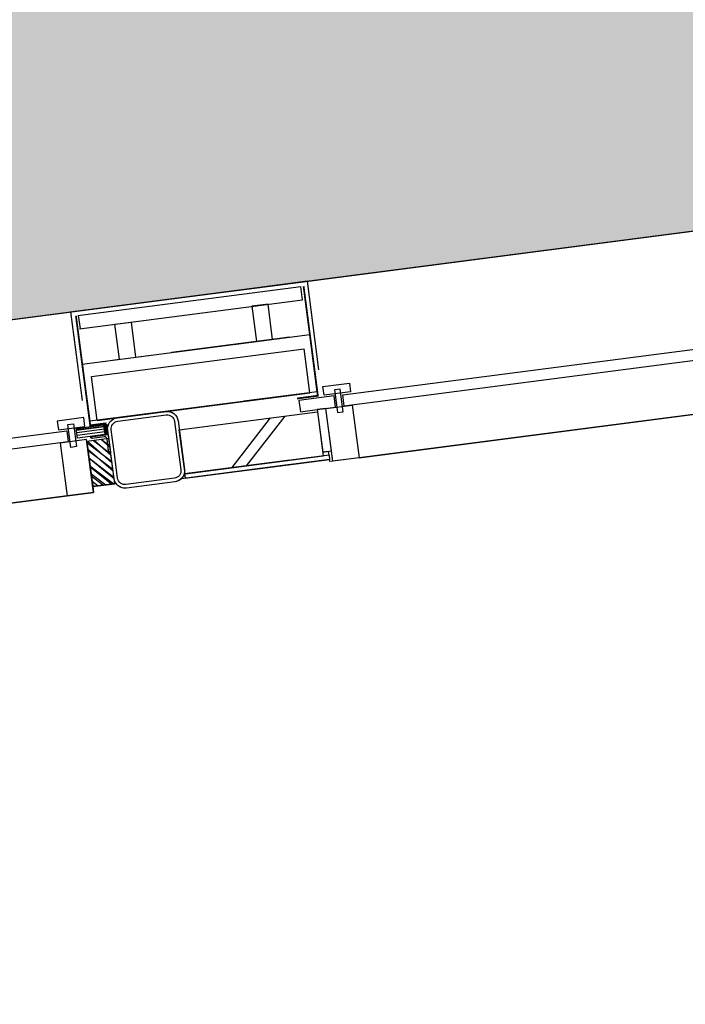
# Model space of a CAD drawing. Extents: x 117893332 to 118394757, y 454959407 to 455669244.
# Tile 46 of 256: x 118261538 to 118263038, y 455189414 to 455191635. Entities that reach past the tile are written whole.
import ezdxf
from ezdxf.enums import TextEntityAlignment as Align

# ---------------------------------------------------------------- set-up
doc = ezdxf.new("R2010")
doc.units = 0
doc.header["$LTSCALE"] = 200
doc.layers.get('0').update_dxf_attribs({"linetype": 'CONTINUOUS'})
for name, color, linetype in [('28HH2-D2_STAALPROFIEL', 6, 'CONTINUOUS'), ('EL6312--', 6, 'CONTINUOUS'), ('EL_N_A_EB00----REVISIE~-_-----', 1, 'CONTINUOUS'), ('ZU_N_A_EV01----_kant verharding ov grind~k_-----', 253, 'CONTINUOUS'), ('ZU_N_A_EV02----_kant molgoot ov betonstraatsteen~k_-----', 253, 'CONTINUOUS'), ('ZU_N_A_EV02----_kant verharding ov betontegels-halfsteensverband~k_-----', 253, 'CONTINUOUS'), ('ZU_N_A_EV09----_Trottoirband_130-150-250~A_-----', 253, 'CONTINUOUS'), ('ZU_N_A_HV01----_arcering verharding gv asfalt~v_-----', 253, 'CONTINUOUS'), ('ZU_N_A_HV01----_arcering verharding ov grind~v_-----', 253, 'CONTINUOUS'), ('ZU_N_A_HV02----molgoot ov betonstraatsteen~v_-----', 253, 'CONTINUOUS'), ('ZU_N_D_EB00----ONDERDEEL~-_-----', 2, 'CONTINUOUS'), ('ZU_N_D_EB00--F-METSELWERK~-_-----', 7, 'CONTINUOUS')]:
    doc.layers.add(name, color=color, linetype=linetype)
doc.styles.add('BURO-018', font='Isocp.shx', dxfattribs={"height": 360})

# ---------------------------------------------------------------- blocks, each defined once
blk = doc.blocks.new('GZH404')
at = {"layer": '28HH2-D2_STAALPROFIEL'}
blk.add_lwpolyline([(0, 0), (40, 0), (40, 1, 0.4142135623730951), (37, 4), (10, 4, -0.4142135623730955), (4, 10, -1), (4, 10), (4, 37, 0.4142135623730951), (1, 40), (0, 40), (0, 0)], format="xyb", dxfattribs=at)
blk = doc.blocks.new('A$C06DD79C7')
at = {"layer": 'ZU_N_D_EB00--F-METSELWERK~-_-----'}
h = blk.add_hatch(dxfattribs=at)
h.set_pattern_fill('ANSI31', color=256, scale=50, angle=135, style=0)
h.set_pattern_definition([(90, (41716.536532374, -8199.843762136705), (6.249999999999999, 1.563024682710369e-15), [])])
h.paths.add_polyline_path([(16788.12733505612, -4275.016874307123), (16788.12733505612, -4338.044451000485), (16765.81163629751, -4338.044451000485), (16765.81163629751, -4275.016874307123)])
h = blk.add_hatch(dxfattribs=at)
h.set_pattern_fill('ANSI31', color=256, scale=100, angle=-2.544443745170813e-14, style=0)
h.set_pattern_definition([(225, (41716.536532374, -8199.843762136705), (-8.838834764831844, 8.83883476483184), [])])
h.paths.add_polyline_path([(16652.9999999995, -4294.999999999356), (16652.9999999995, -4344.999999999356), (16756.06679854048, -4344.999999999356), (16756.06679854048, -4294.999999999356)])
h = blk.add_hatch(dxfattribs=at)
h.set_pattern_fill('ANSI37', color=256, scale=20, angle=-2.544443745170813e-14, style=0)
h.set_pattern_definition([(225, (41716.536532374, -8194.843762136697), (-1.767766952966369, 1.767766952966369), []), (135, (41716.536532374, -8194.843762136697), (1.767766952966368, 1.767766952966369), [])])
h.paths.add_polyline_path([(16788.12733505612, -4338.044451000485), (16788.12733505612, -4344.414134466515), (16765.81055938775, -4344.414134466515), (16765.81055938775, -4338.044451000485)])
h = blk.add_hatch(dxfattribs=at)
h.set_pattern_fill('T,_O', color=256, scale=60, angle=89.99999999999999)
h.set_pattern_definition([(135, (16704.99999999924, -4661.975734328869), (-132.5825214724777, -132.5825214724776), [])])
h.paths.add_polyline_path([(16754.99999999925, -4504.999999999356), (16654.99999999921, -4504.999999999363), (16654.99999999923, -4818.951468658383), (16754.99999999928, -4818.951468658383)])
for p, q in [((17049.99999999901, -1332.757231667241), (17049.99999999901, -4297.242768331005)), ((16639.9999999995, -1394.999999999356), (16639.9999999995, -4234.999999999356)), ((16930.00824084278, -4307.242768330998), (16799.99999999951, -4307.242768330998)), ((16799.99999999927, -4743.593783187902), (16799.99999999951, -4307.242768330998)), ((16848.46967020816, -4297.242768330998), (17050.00824084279, -4297.242768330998)), ((16930.00824084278, -4307.242768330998), (16930.00640135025, -4743.593783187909)), ((17049.99999999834, -4743.593783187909), (17049.99999999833, -4295.311366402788)), ((17050.00824084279, -4297.242768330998), (17050.00824084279, -4743.593783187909)), ((16799.9999999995, -4324.038818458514), (16899.9999999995, -4324.038818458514)), ((16799.9999999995, -4324.038818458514), (16799.9999999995, -4807.779779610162)), ((16899.9999999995, -4324.038818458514), (16899.9999999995, -4807.779779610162)), ((17009.99999999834, -4311.493583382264), (17009.99999999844, -4818.393612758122)), ((17010.00824084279, -4313.424985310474), (17040.00824084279, -4313.424985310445)), ((17039.99999999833, -4311.493583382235), (17039.99999999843, -4818.393612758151)), ((16644.99999999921, -4504.049360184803), (16644.99999999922, -4743.593783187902)), ((16654.99999999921, -4504.04936018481), (16644.99999999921, -4504.04936018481)), ((16644.99999999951, -4743.593783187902), (16644.99999999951, -4505.980762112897)), ((16644.99999999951, -4743.593783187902), (16644.99999999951, -4505.980762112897)), ((16654.99999999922, -4743.593783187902), (16654.99999999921, -4504.04936018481)), ((16654.99999999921, -4504.999999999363), (16754.99999999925, -4504.999999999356)), ((16654.99999999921, -4504.999999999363), (16654.99999999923, -4818.951468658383)), ((16654.99999999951, -4505.980762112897), (16654.99999999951, -4743.593783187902)), ((16654.99999999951, -4505.980762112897), (16654.99999999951, -4743.593783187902)), ((16754.99999999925, -4504.999999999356), (16754.99999999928, -4818.951468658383)), ((16930.00824084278, -4743.593783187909), (16930.00824084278, -4509.999999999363)), ((16644.99999999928, -4657.348510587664), (16644.99999999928, -4832.272188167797)), ((16654.99999999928, -4832.272188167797), (16654.99999999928, -4657.348510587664)), ((16799.99999999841, -4824.575829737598), (16799.9999999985, -4657.348510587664)), ((16930.00070496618, -4657.348510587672), (16929.9999999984, -4824.575829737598)), ((17049.9999999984, -4834.575829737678), (17049.9999999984, -4657.348510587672)), ((16929.99999999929, -4703.285153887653), (16929.99999999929, -4668.098677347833)), ((17009.99999999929, -4703.285153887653), (16929.99999999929, -4703.285153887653)), ((17009.99999999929, -4740.001723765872), (17009.99999999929, -4703.285153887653)), ((16929.99999999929, -4777.348597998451), (16929.99999999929, -4740.001723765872)), ((16929.99999999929, -4740.001723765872), (17009.99999999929, -4740.001723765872)), ((17049.99999999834, -4743.593783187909), (17049.99999999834, -5762.924170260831)), ((16759.99999999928, -4781.00303926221), (16759.99999999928, -4781.00303926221)), ((16759.99999999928, -4781.00303926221), (16759.99999999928, -4818.951468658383)), ((16785.60735274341, -4781.00303926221), (16759.99999999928, -4781.00303926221)), ((16785.60735274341, -4860.911979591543), (16785.60735274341, -4781.00303926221)), ((16799.9999999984, -4807.779779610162), (16899.9999999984, -4807.779779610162)), ((17009.99999999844, -4818.393612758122), (17039.99999999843, -4818.393612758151)), ((16639.99999999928, -4898.749999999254), (16639.99999999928, -4838.749999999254)), ((16639.99999999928, -4838.749999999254), (16759.99999999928, -4838.749999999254)), ((16654.99999999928, -4832.272188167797), (16644.99999999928, -4832.272188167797)), ((16754.99999999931, -4818.951468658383), (16654.99999999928, -4818.951468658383)), ((16654.99999999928, -4832.272188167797), (16663.32496407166, -4832.272188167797)), ((16663.32496407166, -4832.272188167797), (16663.32496407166, -4818.865456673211)), ((16663.32496407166, -4818.951468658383), (16663.32496407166, -4838.749999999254)), ((16759.99999999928, -4818.951468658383), (16663.32496407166, -4818.951468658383)), ((16663.32496407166, -4838.749999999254), (16759.99999999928, -4838.749999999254)), ((16759.99999999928, -4818.951468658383), (16759.99999999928, -4818.951468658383)), ((16759.99999999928, -4818.951468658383), (16759.99999999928, -4860.911979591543)), ((16759.99999999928, -4838.749999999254), (16759.99999999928, -4818.951468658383)), ((16759.99999999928, -4838.749999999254), (16759.99999999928, -4898.749999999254)), ((16789.99999999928, -4898.749999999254), (16789.99999999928, -4838.749999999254)), ((16789.99999999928, -4838.749999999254), (16809.99999999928, -4838.749999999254)), ((16799.99999999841, -4824.575829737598), (16929.9999999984, -4824.575829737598)), ((16809.99999999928, -4838.749999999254), (16809.99999999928, -4898.749999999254)), ((16848.46967020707, -4834.575829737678), (17049.9999999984, -4834.575829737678)), ((16759.99999999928, -4860.911979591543), (16785.60735274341, -4860.911979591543)), ((16799.36408091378, -4863.512796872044), (16747.31813627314, -4863.512796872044)), ((16747.31813627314, -4863.512796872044), (16747.31813627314, -4876.517520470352)), ((16747.31813627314, -4876.517520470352), (16799.36408091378, -4876.517520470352)), ((16759.9999999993, -5717.163867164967), (16759.9999999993, -4880.336132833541)), ((16759.9999999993, -4880.336132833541), (16785.60735274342, -4880.336132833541)), ((16785.60735274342, -4880.336132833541), (16785.60735274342, -5717.163867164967)), ((16799.36408091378, -4876.517520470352), (16799.36408091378, -4863.512796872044)), ((16759.99999999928, -4898.749999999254), (16639.99999999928, -4898.749999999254)), ((16639.9999999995, -4898.749999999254), (16639.9999999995, -5698.749999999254)), ((16809.99999999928, -4898.749999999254), (16789.99999999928, -4898.749999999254))]:
    blk.add_line(p, q, dxfattribs=at)
at = {"layer": 'ZU_N_D_EB00--F-METSELWERK~-_-----', "flags": 128}
blk.add_lwpolyline([(16639.99999999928, -5698.749999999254), (16639.9999999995, -4898.749999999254), (16639.99999999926, -4832.272188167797), (16644.99999999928, -4832.272188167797), (16644.99999999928, -4657.348510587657), (16644.99999999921, -4494.99999999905, -0.1622776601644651), (16639.99999999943, -4479.999999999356), (16639.99999999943, -4369.999999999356, -0.2741065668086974), (16652.9999999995, -4348.068287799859), (16652.9999999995, -4294.999999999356), (16639.9999999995, -4294.999999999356), (16639.9999999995, -4234.999999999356), (16639.9999999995, -1394.999999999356)], format="xyb", dxfattribs=at)
at = {"layer": 'ZU_N_D_EB00--F-METSELWERK~-_-----'}
for points in [[(16785.60735274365, -2822.794674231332), (16785.60735274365, -4253.413867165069), (16759.99999999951, -4253.413867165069), (16759.99999999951, -2822.794674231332)], [(16759.9999999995, -4234.999999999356), (16639.9999999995, -4234.999999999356), (16639.9999999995, -4294.999999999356), (16759.9999999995, -4294.999999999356)], [(16809.9999999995, -4234.999999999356), (16789.9999999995, -4234.999999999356), (16789.9999999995, -4294.999999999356), (16809.9999999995, -4294.999999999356)], [(16799.364080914, -4270.237203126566), (16747.31813627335, -4270.237203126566), (16747.31813627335, -4257.232479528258), (16799.364080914, -4257.232479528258)], [(16788.12733505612, -4275.016874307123), (16788.12733505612, -4338.044451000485), (16765.81163629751, -4338.044451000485), (16765.81163629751, -4275.016874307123)], [(16652.9999999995, -4294.999999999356), (16652.9999999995, -4344.999999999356), (16756.06679854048, -4344.999999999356), (16756.06679854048, -4294.999999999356)], [(16788.12733505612, -4338.044451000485), (16788.12733505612, -4344.414134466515), (16765.81055938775, -4344.414134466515), (16765.81055938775, -4338.044451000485)]]:
    blk.add_lwpolyline(points, close=True, dxfattribs=at)
for points, const_width in [([(17040.00824084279, -4307.242768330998), (16790.75600005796, -4307.242768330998), (16790.75600005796, -4344.18373937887)], 4), ([(17039.99999999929, -4824.575829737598), (16790.75600005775, -4824.575829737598), (16790.75600005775, -4777.19442582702)], 3.999999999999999)]:
    blk.add_lwpolyline(points, dxfattribs=dict(at, const_width=const_width))
at = {"layer": 'ZU_N_D_EB00--F-METSELWERK~-_-----', "flags": 128}
for points in [[(16719.99999999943, -4344.999999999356), (16774.99999999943, -4344.999999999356, -0.414213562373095), (16799.99999999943, -4369.999999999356), (16799.99999999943, -4479.999999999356, -0.414213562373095), (16774.99999999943, -4504.999999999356), (16664.99999999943, -4504.999999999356, -0.414213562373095), (16639.99999999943, -4479.999999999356), (16639.99999999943, -4369.999999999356, -0.414213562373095), (16664.99999999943, -4344.999999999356)], [(16719.99999999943, -4352.999999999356), (16774.99999999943, -4352.999999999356, -0.414213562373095), (16791.99999999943, -4369.999999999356), (16791.99999999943, -4479.999999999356, -0.414213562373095), (16774.99999999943, -4496.999999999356), (16664.99999999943, -4496.999999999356, -0.414213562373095), (16647.99999999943, -4479.999999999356), (16647.99999999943, -4369.999999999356, -0.414213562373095), (16664.99999999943, -4352.999999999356)]]:
    blk.add_lwpolyline(points, format="xyb", close=True, dxfattribs=at)
at = {"layer": 'ZU_N_D_EB00--F-METSELWERK~-_-----'}
blk.add_lwpolyline([(16930.00824084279, -4354.470000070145), (16930.00824084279, -4391.816874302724), (17010.00824084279, -4391.816874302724), (17010.00824084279, -4428.533444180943), (16930.00824084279, -4428.533444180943), (16930.00824084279, -4463.719920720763)], dxfattribs=at)
at = {"layer": 'ZU_N_D_EB00--F-METSELWERK~-_-----', "xscale": -1}
blk.add_blockref('GZH404', (16765.16805267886, -4344.999999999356), dxfattribs=at)
blk = doc.blocks.new('E00172')
at = {"color": 0, "linetype": 'Continuous', "style": 'BURO-018'}
for tag, p in [('E_GKAST', (5.960464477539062e-08, 11.5)), ('E_GROEP', (5.960464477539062e-08, 8.500000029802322)), ('E_SGROEP', (4.500000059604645, 8.500000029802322)), ('E_ARMCODE', (0, 3.500000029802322)), ('E_SLET', (4.500000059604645, 2.500000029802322))]:
    blk.add_attdef(tag, text='', height=1.8, dxfattribs=at).set_placement(p, align=Align.MIDDLE)
blk = doc.blocks.new('A$C051E189E')
at = {"layer": 'EL6312--'}
ref = blk.add_blockref('E00172', (-1777.269604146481, -65910.19796687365), dxfattribs=dict(at, xscale=199.9999999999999, yscale=199.9999999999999, zscale=199.9999999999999, rotation=269.9226929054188))
ref.add_attrib('E_SLET', 'O', dxfattribs={"layer": '0', "color": 1, "linetype": 'Continuous', "height": 360, "rotation": 2.219811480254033e-05, "style": 'BURO-018'}).set_placement((-1105.012783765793, -65103.50509637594), align=Align.MIDDLE)

msp = doc.modelspace()

# ---------------------------------------------------------------- hatches: boundary and pattern name
at = {"layer": 'ZU_N_A_HV01----_arcering verharding gv asfalt~v_-----'}
h = msp.add_hatch(dxfattribs=at)
h.set_pattern_fill('ASFALT', color=256, scale=3000)
h.set_pattern_definition([(157.416313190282, (118248804.6750337, 455213277.5848131), (-144.0121693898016, -346.2448484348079), []), (217.416313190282, (118248804.6750337, 455213277.5848131), (227.8507499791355, -297.8406213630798), [])])
h.paths.add_polyline_path([(118253562.4644317, 455173882.7550641, -0.413670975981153), (118245855.7562277, 455163886.7559816), (118232779.448046, 455162183.4266028, -0.2396013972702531), (118226539.3488066, 455164396.4313046), (118222931.5859316, 455163926.7441258), (118222383.7487684, 455168135.4742161), (118218106.8741981, 455167574.5760993), (118214434.7360406, 455164219.5352659), (118215506.4412013, 455155986.2169401), (118286398.3345948, 455165213.991818), (118285827.6629735, 455169598.1464381), (118269443.6465182, 455167465.4905022, -0.4142135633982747), (118257765.8233637, 455176453.3294046), (118256227.8597453, 455188268.6539, -0.4142135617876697), (118265215.698611, 455199946.4769887), (118292266.1138908, 455203467.5444995), (118291600.0729585, 455208584.3784367), (118288512.0832502, 455208182.4244898, -0.4142135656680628), (118286360.315439, 455209838.5329916), (118282082.5253519, 455242702.4295251), (118277103.5895731, 455242054.3371087, -0.4142135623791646), (118269661.0073064, 455247782.5220213), (118267518.7053234, 455264240.6439259), (118262945.7468947, 455263645.3963049), (118267639.6027709, 455227475.8892438), (118267223.0791646, 455227421.9624292), (118267223.0953798, 455227421.8374796), (118252708.3945412, 455225558.9908816), (118252749.7655286, 455225241.1604559), (118251437.4330616, 455225070.8540304), (118250715.0444016, 455230620.5667782), (118243327.2569473, 455287376.853917), (118243629.7457429, 455287416.2279319), (118243124.354806, 455290872.4482069), (118240928.7488096, 455307740.0890951, -0.4142135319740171), (118245603.8051835, 455313814.3496923), (118274546.4505115, 455317581.7228291), (118274030.151141, 455321548.2621741), (118245583.3097502, 455317845.426291, -0.4142135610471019), (118239509.0486006, 455322520.4825709), (118233549.7710685, 455368302.3163094, 0.4142135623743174), (118222813.3463366, 455376565.6076621), (118207809.9167748, 455374612.6583502, 0.4142135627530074), (118199546.6254238, 455363876.233606), (118205505.9032047, 455318094.3984217, -0.4142123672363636), (118200830.8688669, 455312020.1400964), (118163460.5556403, 455307155.6086541), (118165370.8677974, 455292480.2047596), (118168069.5899988, 455292831.4889433), (118168020.6380423, 455293207.5597649, -0.4142128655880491), (118177008.4523232, 455304885.379675), (118193278.4294503, 455307003.2308075, -0.1343417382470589), (118196112.2678289, 455306610.6909133), (118204322.7715568, 455303093.5020068), (118205538.0756343, 455305921.5248985, -0.2648123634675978), (118209818.1357149, 455309156.2414026), (118230144.221444, 455311802.0275834, -0.4142136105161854), (118236218.4835087, 455307126.9714311), (118240860.0830218, 455271468.1296604, -0.4142135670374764), (118236185.026669, 455265393.868468), (118214172.9505057, 455262528.6259582), (118214897.7231318, 455256960.5985169, -0.4142135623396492), (118212810.3363711, 455254248.4745319), (118211683.2549989, 455254101.7658931), (118212034.0112402, 455251407.0995864), (118215577.2140856, 455248630.0588531), (118219142.1158661, 455249094.050086), (118218436.6095952, 455254511.7740204, -0.4142294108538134), (118220523.9794215, 455257224.0278775), (118236969.7760967, 455259364.7257031, -0.4142130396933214), (118243044.0360546, 455254689.6790598), (118246252.6892428, 455230039.716037)])
h.paths.add_polyline_path([(118261528.7105488, 455214269.2460867, -0.4142135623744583), (118263616.0973097, 455216981.3700716), (118275257.8857749, 455218496.745074, -0.414213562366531), (118277970.0097599, 455216409.3583131), (118278976.6705481, 455208675.7399464, -0.4142135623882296), (118276889.283787, 455205963.6159614), (118274097.8328038, 455205600.2615634, -0.4142135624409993), (118272506.4212083, 455206825.0918127), (118272485.2704835, 455206987.5811397), (118269242.6258282, 455206565.4962798), (118269263.7765531, 455206403.0069523, -0.4142135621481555), (118268038.9463059, 455204811.595358), (118265247.4953238, 455204448.240958, -0.4142135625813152), (118262535.371337, 455206535.6277188)], flags=16)
h.paths.add_polyline_path([(118241537.8751546, 455300913.520497), (118240100.0229776, 455300726.2209592), (118239912.72344, 455302164.0731364), (118241350.575617, 455302351.3726742)], flags=16)
h.paths.add_polyline_path([(118240440.7304615, 455309039.881115), (118239002.8782845, 455308852.5815772), (118238815.5787469, 455310290.4337544), (118240253.430924, 455310477.7332923)], flags=16)
h.paths.add_polyline_path([(118229627.9109464, 455315768.5622057), (118215546.7017315, 455313935.6554853, -0.4142135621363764), (118209472.4405793, 455318610.7117853), (118204138.0194814, 455359592.1202821, -0.4142394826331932), (118213125.739277, 455371270.8578054), (118217290.6037433, 455371812.9851407, -0.4142135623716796), (118228968.4268994, 455362825.1463385), (118234302.9672465, 455321842.823391, -0.4142135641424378)], flags=16)
h.paths.add_polyline_path([(118229573.6982125, 455316185.0486755), (118215492.4889975, 455314352.1419551, -0.4142135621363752), (118209888.927049, 455318664.9245196), (118204554.5035642, 455359646.3513534, -0.4142400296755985), (118213179.9520113, 455370854.3713357), (118217344.8164798, 455371396.4986713, -0.4142135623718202), (118228551.94043, 455362770.933602), (118233886.4807771, 455321788.6106545, -0.4142135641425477)], flags=0)
h.paths.add_polyline_path([(118232786.1213894, 455366810.1098367), (118231546.5936505, 455366648.6447184), (118231359.294113, 455368086.4968955), (118232598.8218518, 455368247.9620139)], flags=0)
at = {"layer": 'ZU_N_A_HV01----_arcering verharding ov grind~v_-----'}
h = msp.add_hatch(dxfattribs=at)
h.set_pattern_fill('10305012', color=256, scale=100000, angle=-1.272221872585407e-14)
h.set_pattern_definition([(80.158374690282, (118248197.504333, 455215256.2450483), (-519.4484706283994, 204.5673291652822), [136.3599999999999, -545.9699999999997]), (114.674251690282, (118248104.1793311, 455214718.3087171), (-519.452249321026, 204.5570103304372), [136.36, -828.5899999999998]), (158.505112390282, (118248047.2492719, 455214842.216862), (-116.6336148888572, -672.269483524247), [111.56, -446.7]), (216.327513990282, (118248580.3641231, 455215350.5527365), (519.4528186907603, -204.5644303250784), [111.56, -677.95]), (260.158374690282, (118247853.5731472, 455214817.0066498), (519.4484706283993, -204.5673291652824), [136.36, -545.9699999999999]), (294.6742516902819, (118247830.2700628, 455214682.6548088), (519.4522493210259, -204.5570103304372), [136.36, -828.5899999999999]), (338.505112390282, (118247887.109584, 455214558.7449633), (116.6336148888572, 672.269483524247), [111.56, -446.7]), (36.32751399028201, (118247471.5445072, 455214722.4340285), (-519.4528186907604, 204.5644303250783), [111.56, -677.9499999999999]), (80.158374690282, (118247662.4380535, 455213855.5421481), (-636.0742566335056, -467.7116370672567), [121.7, -560.6099999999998]), (138.268162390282, (118249241.5929214, 455213361.7755755), (-519.4455923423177, 204.5596851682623), [122.34, -1809.56]), (182.0032946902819, (118247591.9378671, 455214056.8965694), (-1155.527501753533, -263.1445632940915), [148.58, -1527.41]), (216.327513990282, (118247560.7880993, 455214724.0065625), (-116.6272087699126, -672.2821011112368), [147.88, -641.66]), (260.158374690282, (118247324.3162447, 455213964.1062804), (636.0742566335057, 467.7116370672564), [122.42, -559.8799999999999]), (138.268162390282, (118248952.8003716, 455213148.5450379), (-519.4455923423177, 204.5596851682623), [122.05, -1809.86]), (182.0032946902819, (118247542.5907006, 455213767.4152691), (519.4481581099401, -204.5566902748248), [148.23, -1527.77]), (36.32751399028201, (118247542.5907006, 455213767.4152691), (116.6272087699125, 672.2821011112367), [148.77, -640.7699999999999]), (124.0852980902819, (118248741.4166619, 455212685.6880116), (402.8239520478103, -876.8330482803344), [91.37999999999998, -2273.059999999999]), (182.0032946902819, (118247248.6700048, 455214047.3383011), (519.4481581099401, -204.5566902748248), [91.58999999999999, -1584.39]), (229.178732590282, (118245884.987629, 455213108.7148913), (-752.6957943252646, -1139.991792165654), [122.33, -2002.14]), (260.158333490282, (118248518.8884684, 455212665.5964541), (519.4483235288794, -204.567702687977), [98.46999999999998, -583.8399999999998]), (124.0852980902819, (118248553.3200312, 455212492.8053166), (402.8239520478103, -876.8330482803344), [91.47999999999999, -2272.949999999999]), (182.0032946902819, (118247212.0152939, 455213782.2897098), (519.4481581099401, -204.5566902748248), [100.47, -1575.52]), (229.178732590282, (118246008.496436, 455212926.3011627), (-752.6957943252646, -1139.991792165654), [104.97, -2019.5]), (80.15833349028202, (118247280.6364327, 455213861.7216769), (-519.4483235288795, 204.5677026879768), [111.56, -570.7499999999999]), (147.657872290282, (118248216.1412204, 455214102.4384344), (-519.4458520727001, 204.5641717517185), [108.56, -3442.359999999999]), (192.8293316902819, (118248124.4287349, 455214160.506144), (-636.0740668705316, -467.7148960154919), [95.27999999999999, -1089.83]), (248.355151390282, (118246642.7619532, 455212531.659454), (-116.6333622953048, -672.2727902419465), [87.77999999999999, -2585.23]), (294.6742516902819, (118247999.1521842, 455214057.7662294), (116.6337732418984, 672.2708976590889), [111.58, -853.36]), (147.657872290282, (118248143.4663582, 455213894.47801), (-519.4458520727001, 204.5641717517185), [115.69, -3435.23]), (192.8293316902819, (118248228.0665938, 455213913.7492485), (-636.0740668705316, -467.7148960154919), [86.77, -1098.34]), (248.355151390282, (118246873.9568269, 455212393.3647003), (-116.6333622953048, -672.2727902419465), [93.94000000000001, -2579.08]), (114.674251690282, (118248262.7262007, 455214001.0634705), (-116.6337732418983, -672.270897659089), [111.56, -853.3799999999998])])
h.paths.add_polyline_path([(118256436.6589185, 455191627.5644963, 0.08572107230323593), (118256297.2740704, 455188277.6893476), (118257964.3156205, 455175470.7303973, 0.07471116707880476), (118258687.5780935, 455172942.0370893), (118267246.7922041, 455174056.1630796), (118267076.4407253, 455175364.879323), (118260343.5323239, 455174488.4778047), (118258255.0512732, 455190533.1232325), (118271850.7965865, 455192302.8386553), (118271680.4137072, 455193611.7961308)])
at = {"layer": 'ZU_N_A_HV02----molgoot ov betonstraatsteen~v_-----'}
h = msp.add_hatch(dxfattribs=at)
h.set_pattern_fill('BRICK', color=256, scale=33.07086, angle=-1.272221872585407e-14)
h.set_pattern_definition([(97.41631319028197, (118248804.6750337, 455213277.5848131), (-208.2431961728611, -27.10636212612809), []), (187.416313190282, (118248804.6750337, 455213277.5848131), (54.21272425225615, -416.4863923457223), [209.999961, -209.999961]), (187.416313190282, (118248777.5686716, 455213485.8280093), (54.21272425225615, -416.4863923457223), [-209.999961, 209.999961])])
h.paths.add_polyline_path([(118236130.8139392, 455265810.3549383), (118213702.2513011, 455262890.899698), (118213756.4640354, 455262474.4132282), (118214481.2366621, 455256906.3857827, -0.4142135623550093), (118212756.1236366, 455254664.9610016), (118211212.5557949, 455254464.0396285), (118211639.701332, 455251182.5165892), (118215456.7662472, 455248190.8321688), (118219612.8361661, 455248731.8037606), (118218853.0924128, 455254566.0083225, -0.4142295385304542), (118220578.1913303, 455256807.5413003), (118237024.0330728, 455258948.2449923, -0.4142135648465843), (118242627.5950311, 455254635.4624813), (118245836.2027732, 455229985.5033018), (118253115.1089609, 455174065.6917914, -0.4217249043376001), (118245799.5223966, 455164302.9789468), (118232725.1971481, 455162599.9081029, -0.2477245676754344), (118226700.8242866, 455164840.9923619), (118223293.5470863, 455164399.8447171), (118222745.9989425, 455168606.3544288), (118217921.2696704, 455167973.9016491), (118213990.0282083, 455164382.1316596), (118215144.1674659, 455155515.5177361), (118286452.5473291, 455164797.5053483), (118286398.3345948, 455165213.991818), (118215506.4412013, 455155986.2169401), (118214434.7360406, 455164219.5352659), (118218106.8741981, 455167574.5760993), (118222383.7487684, 455168135.4742161), (118222931.5859316, 455163926.7441258), (118226539.3488066, 455164396.4313046, 0.2396013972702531), (118232779.448046, 455162183.4266028), (118245855.7562277, 455163886.7559816, 0.4136709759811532), (118253562.4644317, 455173882.7550641), (118246252.6892428, 455230039.716037), (118243044.0360546, 455254689.6790598, 0.4142130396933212), (118236969.7760967, 455259364.7257031), (118220523.9794215, 455257224.0278775, 0.414229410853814), (118218436.6095952, 455254511.7740204), (118219142.1158661, 455249094.050086), (118215577.2140856, 455248630.0588531), (118212034.0112402, 455251407.0995864), (118211683.2549989, 455254101.7658931), (118212810.3363711, 455254248.4745319, 0.4142135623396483), (118214897.7231318, 455256960.5985169), (118214172.9505057, 455262528.6259582), (118236185.026669, 455265393.868468, 0.4142135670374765), (118240860.0830218, 455271468.1296604), (118236218.4835087, 455307126.9714311, 0.4142136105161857), (118230144.221444, 455311802.0275834), (118209818.1357149, 455309156.2414026, 0.2648123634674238), (118205538.0756343, 455305921.5248985), (118204322.7715568, 455303093.5020068), (118196112.2678289, 455306610.6909133, 0.1343417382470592), (118193278.4294503, 455307003.2308075), (118177008.4523232, 455304885.379675, 0.4142128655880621), (118168020.6380423, 455293207.5597649), (118168069.5899988, 455292831.4889433), (118168486.0764684, 455292885.7016779), (118168437.1245119, 455293261.7724997, -0.4142128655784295), (118177062.6660484, 455304468.8933343), (118193332.6431336, 455306586.7444612, -0.1343417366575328), (118195946.8851516, 455306224.6227999), (118199133.4112065, 455304859.5891468), (118204543.5389405, 455302542.0162089), (118205924.3779531, 455305755.5830221, -0.2648230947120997), (118209872.8562951, 455308739.8174797), (118222172.9640686, 455310340.868138), (118230198.421261, 455311385.5394321, -0.4142143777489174), (118235801.9970393, 455307072.7586945), (118240443.5965525, 455271413.9169239, -0.4142135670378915)])
h = msp.add_hatch(dxfattribs=at)
h.set_pattern_fill('BRICK', color=256, scale=33.07086)
h.set_pattern_definition([(97.41631319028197, (118248804.6750337, 455213277.5848131), (-208.2431961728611, -27.10636212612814), []), (187.416313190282, (118248804.6750337, 455213277.5848131), (54.21272425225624, -416.4863923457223), [209.999961, -209.999961]), (187.416313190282, (118248777.5686716, 455213485.8280093), (54.21272425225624, -416.4863923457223), [-209.999961, 209.999961])])
h.paths.add_polyline_path([(118274235.6642532, 455201120.5775577), (118274276.9691945, 455200803.2545261), (118273979.4788588, 455200764.5311442), (118273938.1739175, 455201081.854176), (118265215.698611, 455199946.4769887, 0.002879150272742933), (118265096.7916708, 455199930.302415), (118265138.007419, 455199613.6646045), (118264840.5170834, 455199574.9412227), (118264800.3051654, 455199883.8671613, 0.4024533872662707), (118256227.8597453, 455188268.6539), (118257765.8233637, 455176453.3294047, 0.414213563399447), (118269443.6465182, 455167465.4905022), (118279042.6679922, 455168714.964963), (118279002.1352845, 455169026.3553495), (118279299.6256202, 455169065.0787311), (118279340.1583277, 455168753.6883451), (118285827.6629735, 455169598.1464382), (118285773.4502392, 455170014.6329079), (118285674.2867969, 455170001.7251143), (118285674.4025296, 455170000.8360046), (118282798.6626198, 455169626.5099819), (118279922.92271, 455169252.1839592), (118277047.1828002, 455168877.8579365), (118274171.4428905, 455168503.5319141), (118271295.7029807, 455168129.2058911), (118271196.5335149, 455168116.3443498), (118271196.5395354, 455168116.2980973), (118270085.6554721, 455167971.6978112), (118269389.4337666, 455167881.976994, -0.03330477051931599), (118268061.3467104, 455167798.3911037), (118267961.3467077, 455167798.3911037), (118267961.3467077, 455167799.2642246, -0.3728751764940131), (118258182.3098599, 455176507.5421212), (118256644.3462178, 455188322.8666134, -0.414213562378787), (118265269.9113453, 455199529.990519), (118292320.3266251, 455203051.0580299), (118292266.1138908, 455203467.5444996), (118288222.5645223, 455202941.2083911), (118288263.8694637, 455202623.8853595), (118287966.3791281, 455202585.1619776), (118287925.0741867, 455202902.4850094)])
at = {"layer": 'ZU_N_D_EB00--F-METSELWERK~-_-----'}
h = msp.add_hatch(dxfattribs=at)
h.set_pattern_fill('T,_O', color=256, scale=60, angle=187.4163131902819)
h.set_pattern_definition([(232.4163131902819, (118262059.83694, 455190680.4697587), (148.586874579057, -114.3599173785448), [])])
h.paths.add_polyline_path([(118261897.7204969, 455190709.789377), (118261910.6282908, 455190610.6259319), (118262221.9533832, 455190651.1501403), (118262209.0455894, 455190750.3135855)])
h = msp.add_hatch(dxfattribs=at)
h.set_pattern_fill('ANSI31', color=256, scale=50, angle=232.416313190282, style=0)
h.set_pattern_definition([(187.416313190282, (118262339.6711785, 455215939.4317858), (-0.806737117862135, 6.197715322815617), [])])
h.paths.add_polyline_path([(118261665.385298, 455190712.953836), (118261727.8856145, 455190721.0893056), (118261730.7660789, 455190698.96029), (118261668.2657624, 455190690.8248202)])
h = msp.add_hatch(dxfattribs=at)
h.set_pattern_fill('ANSI37', color=256, scale=20, angle=97.41631319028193, style=0)
h.set_pattern_definition([(322.4163131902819, (118262334.7130063, 455215938.7863962), (-1.524798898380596, -1.981158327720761), []), (232.4163131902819, (118262334.7130063, 455215938.7863962), (-1.981158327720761, 1.524798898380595), [])])
h.paths.add_polyline_path([(118261727.8856145, 455190721.0893056), (118261734.202012, 455190721.9114912), (118261737.0826154, 455190699.7814077), (118261730.7662179, 455190698.959222)])
h = msp.add_hatch(dxfattribs=at)
h.set_pattern_fill('ANSI31', color=256, scale=100, angle=97.41631319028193, style=0)
h.set_pattern_definition([(322.4163131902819, (118262339.6711785, 455215939.4317858), (-7.623994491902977, -9.905791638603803), [])])
h.paths.add_polyline_path([(118261702.6432118, 455190581.5362958), (118261752.2249344, 455190587.9901927), (118261738.9212845, 455190690.1947809), (118261689.3395619, 455190683.7408841)])

# ---------------------------------------------------------------- linework, layer by layer
at = {"layer": '28HH2-D2_STAALPROFIEL'}
msp.add_lwpolyline([(118261737.7465133, 455190699.2198982), (118261742.9096309, 455190659.5545201), (118261741.9179964, 455190659.4254422, -0.4142135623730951), (118261738.5558593, 455190662.0131117), (118261735.0707549, 455190688.7872418, 0.4142135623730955), (118261728.3464806, 455190693.9625809, 1), (118261728.3464806, 455190693.9625809), (118261701.5723504, 455190690.4774766, -0.4142135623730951), (118261698.2102132, 455190693.0651461), (118261698.0811353, 455190694.0567806), (118261737.7465133, 455190699.2198982)], format="xyb", dxfattribs=at)
at = {"layer": 'ZU_N_A_EV01----_kant verharding ov grind~k_-----'}
msp.add_line((118258255.0512732, 455190533.1232325), (118271850.7965865, 455192302.8386553), dxfattribs=at)
at = {"layer": 'ZU_N_A_EV02----_kant molgoot ov betonstraatsteen~k_-----'}
msp.add_lwpolyline([(118264991.1770584, 455199493.7085533, 0.4142135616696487), (118256365.6119276, 455188286.5846718), (118257903.5755366, 455176471.2604347), (118256365.6119277, 455188286.5846717, -0.4142135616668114), (118264991.1770584, 455199493.7085531), (118292041.5923381, 455203014.776064), (118291987.3796038, 455203431.2625337), (118264936.9643241, 455199910.1950229, 0.4142135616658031), (118255949.1254578, 455188232.3719385), (118257487.0890416, 455176417.047709, 0.414213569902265), (118269164.9121905, 455167429.2085311), (118285548.9286865, 455169561.8644723), (118285494.7159522, 455169978.3509421), (118269110.6426685, 455167845.6876335, -0.4142118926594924), (118257903.5755366, 455176471.2604347, 0.3634644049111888), (118267351.2838515, 455167773.0265765)], format="xyb", dxfattribs=at)
at = {"layer": 'ZU_N_A_EV02----_kant verharding ov betontegels-halfsteensverband~k_-----'}
msp.add_line((118258255.0512732, 455190533.1232325), (118271850.7965866, 455192302.8386548), dxfattribs=at)
at = {"layer": 'ZU_N_A_EV09----_Trottoirband_130-150-250~A_-----'}
msp.add_arc((118266560.6907342, 455189613.6460025), 9850.000000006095, 97.41631319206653, 187.4163130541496, dxfattribs=at)
at = {"layer": 'ZU_N_D_EB00----ONDERDEEL~-_-----'}
msp.add_lwpolyline([(118274993.8408169, 455192711.9588412), (118258255.0512732, 455190533.1232325), (118260343.5323239, 455174488.4778048), (118267076.4407254, 455175364.879323), (118267155.7522451, 455175375.2030542), (118267154.4614657, 455175385.1193987), (118269554.5256003, 455175697.5282013), (118269682.3127598, 455174715.8100941), (118270415.1090026, 455174811.1958767)], dxfattribs=at)
at = {"layer": 'ZU_N_D_EB00--F-METSELWERK~-_-----'}
for p, q in [((118262096.2403203, 455191033.118734), (118263107.0434497, 455191164.6917994)), ((118262186.4612521, 455191044.8625091), (118262010.7165367, 455191021.9863721)), ((118262212.4743717, 455190845.018091), (118262186.4612521, 455191044.8625091)), ((118262096.2403203, 455191033.118734), (118261651.7080317, 455190975.2553636)), ((118261653.6222127, 455190975.5128369), (118262096.2392566, 455191033.126906)), ((118261669.045655, 455190967.4277864), (118262171.7051876, 455191032.8573974)), ((118262175.5775258, 455191003.1083638), (118262171.7051876, 455191032.8573974)), ((118261672.9179931, 455190937.6787528), (118262175.5775258, 455191003.1083638)), ((118262097.841428, 455190992.9897003), (118262061.4320123, 455190988.2504011)), ((118262108.1676631, 455190913.6589442), (118262097.841428, 455190992.9897003)), ((118258713.9372868, 455190592.8549822), (118261653.6232764, 455190975.504665)), ((118261679.636396, 455190775.660247), (118261653.6222127, 455190975.5128369)), ((118262061.4320123, 455190988.2504011), (118262071.7582474, 455190908.919645)), ((118261674.8321741, 455190937.9362261), (118261670.959836, 455190967.6852596)), ((118262026.2057983, 455190902.9909368), (118262192.0342603, 455190924.5755955)), ((118262208.8143923, 455190795.6631168), (118262192.0342603, 455190924.5755955)), ((118261679.0279099, 455190857.8074821), (118262111.7288467, 455190914.1289476)), ((118262111.7286092, 455190914.1307717), (118261880.0889661, 455190883.9789676)), ((118262071.7582474, 455190908.919645), (118262036.8661251, 455190904.3778472)), ((118262145.2021102, 455190918.4796017), (118262108.1676631, 455190913.6589442)), ((118261699.5568537, 455190830.2182762), (118262179.2510565, 455190892.6585624)), ((118262192.1588504, 455190793.4951172), (118262179.2510565, 455190892.6585624)), ((118262265.9660031, 455190788.5882969), (118263095.7932146, 455190896.604296)), ((118261679.0279099, 455190857.8074821), (118261695.8091056, 455190728.8868315)), ((118263099.0985589, 455190871.2111629), (118262269.2713475, 455190763.1951637)), ((118261712.4646476, 455190731.054831), (118261699.5568537, 455190830.2182762)), ((118262221.5792085, 455190807.409034), (118262281.0772756, 455190815.1537103)), ((118262281.0772756, 455190815.1537103), (118262283.6588344, 455190795.3210213)), ((118261712.4646476, 455190731.054831), (118262192.1588504, 455190793.4951172)), ((118262208.8143923, 455190795.6631168), (118262042.9860214, 455190774.0777591)), ((118262224.1607672, 455190787.5763449), (118262221.5792085, 455190807.409034)), ((118262283.6588344, 455190795.3210213), (118262224.1607672, 455190787.5763449)), ((118262260.4036454, 455190801.7370439), (118262247.5077135, 455190800.058421)), ((118262247.5077135, 455190800.058421), (118262254.2256967, 455190748.4478692)), ((118262267.1216287, 455190750.1264921), (118262260.4036454, 455190801.7370439)), ((118262128.509805, 455190785.2101211), (118261695.8091056, 455190728.8868315)), ((118262246.7043436, 455190786.0810673), (118262167.4638854, 455190775.7665859)), ((118262167.4638854, 455190775.7665859), (118262170.7692297, 455190750.3734527)), ((118262250.0096879, 455190760.687934), (118262246.7043436, 455190786.0810673)), ((118262269.2713475, 455190763.1951637), (118262265.9660031, 455190788.5882969)), ((118261897.7204969, 455190709.789377), (118262209.0455894, 455190750.3135855)), ((118262170.7692297, 455190750.3734527), (118262208.4001997, 455190755.2717578)), ((118262170.7692297, 455190750.3734527), (118262170.7692297, 455190750.3734527)), ((118262208.4001997, 455190755.2717578), (118262250.0096879, 455190760.687934)), ((118262228.0331054, 455190757.8273114), (118262208.4001997, 455190755.2717578)), ((118262208.4001997, 455190755.2717578), (118262208.4001997, 455190755.2717578)), ((118262208.4001997, 455190755.2717578), (118262220.878814, 455190659.4054615)), ((118262209.0455894, 455190750.3135855), (118262221.9533832, 455190651.1501403)), ((118262228.0331054, 455190757.8273114), (118262287.5311725, 455190765.5719877)), ((118262243.5224581, 455190638.8311772), (118262228.0331054, 455190757.8273114)), ((118262240.5117198, 455190661.9610152), (118262228.0331054, 455190757.8273114)), ((118262254.2256967, 455190748.4478692), (118262267.1216287, 455190750.1264921)), ((118262287.5311725, 455190765.5719877), (118262303.0205252, 455190646.5758535)), ((118262303.0205252, 455190646.5758535), (118263096.3280865, 455190749.8382046)), ((118261910.6282908, 455190610.6259319), (118261897.7204969, 455190709.789377)), ((118262234.0880984, 455190661.1248726), (118262220.7935216, 455190659.3943592)), ((118262220.878814, 455190659.4054615), (118262240.5117198, 455190661.9610152)), ((118262235.1626676, 455190652.8695514), (118262234.0880984, 455190661.1248726)), ((118262147.2261061, 455190641.4231256), (118261909.6856036, 455190610.5032252)), ((118261910.6282908, 455190610.6259319), (118262221.9533832, 455190651.1501403)), ((118261911.6008482, 455190610.7525266), (118262147.2261061, 455190641.4231256)), ((118261911.6008482, 455190610.7525266), (118262147.2261061, 455190641.4231256)), ((118262235.1626676, 455190652.8695514), (118262061.7023225, 455190630.2907636)), ((118262062.9931019, 455190620.3744191), (118262236.453447, 455190642.9532068)), ((118262235.1626676, 455190652.8695514), (118262236.453447, 455190642.9532068)), ((118262303.0205252, 455190646.5758535), (118262243.5224581, 455190638.8311772)), ((118261910.976383, 455190600.5868807), (118262148.5168855, 455190631.5067812)), ((118262148.5168855, 455190631.5067812), (118261912.8916277, 455190600.8361821)), ((118262148.5168855, 455190631.5067812), (118261912.8916277, 455190600.8361821)), ((118261909.6856036, 455190610.5032252), (118261910.976383, 455190600.5868807)), ((118258828.5813152, 455190194.3190252), (118261644.8231579, 455190560.9003716))]:
    msp.add_line(p, q, dxfattribs=at)
at = {"layer": 'ZU_N_D_EB00--F-METSELWERK~-_-----', "const_width": 4}
msp.add_lwpolyline([(118261664.8293366, 455190966.8872718), (118261697.0023021, 455190719.7201626), (118261733.6342417, 455190724.488427)], dxfattribs=at)
at = {"layer": 'ZU_N_D_EB00--F-METSELWERK~-_-----'}
msp.add_lwpolyline([(118261725.8600599, 455190863.9034759), (118261762.8945071, 455190868.7241334), (118261752.568272, 455190948.0548895), (118261788.9776876, 455190952.7941887), (118261799.3039227, 455190873.4634326), (118261834.1960451, 455190878.0052304)], dxfattribs=at)
for points in [[(118261622.8799083, 455190729.4782284), (118261625.4614671, 455190709.6455393), (118261684.9595342, 455190717.3902157), (118261682.3779754, 455190737.2229047)], [(118260225.6370071, 455190523.0050863), (118261644.288286, 455190707.666463), (118261647.5936303, 455190682.2733298), (118260228.9423514, 455190497.6119531)], [(118261659.1951954, 455190723.4796302), (118261665.9131787, 455190671.8690783), (118261653.0172467, 455190670.1904555), (118261646.2992635, 455190721.8010072)], [(118261665.385298, 455190712.953836), (118261727.8856145, 455190721.0893056), (118261730.7660789, 455190698.96029), (118261668.2657624, 455190690.8248202)], [(118261727.8856145, 455190721.0893056), (118261734.202012, 455190721.9114912), (118261737.0826154, 455190699.7814077), (118261730.7662179, 455190698.959222)], [(118261629.3338052, 455190679.8965058), (118261644.8231579, 455190560.9003716), (118261704.321225, 455190568.6450479), (118261688.8318724, 455190687.6411822)], [(118261702.6432118, 455190581.5362958), (118261752.2249344, 455190587.9901927), (118261738.9212845, 455190690.1947809), (118261689.3395619, 455190683.7408841)]]:
    msp.add_lwpolyline(points, close=True, dxfattribs=at)

# ---------------------------------------------------------------- block references
at = {"layer": 'EL_N_A_EB00----REVISIE~-_-----', "rotation": 97.41631319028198}
msp.add_blockref('A$C051E189E', (118198465.6587423, 455184465.46283), dxfattribs=at)
at = {"layer": 'ZU_N_D_EB00--F-METSELWERK~-_-----', "rotation": 97.41631319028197}
msp.add_blockref('A$C06DD79C7', (118259593.1081578, 455173513.458025), dxfattribs=at)

doc.saveas('drawing.dxf')
